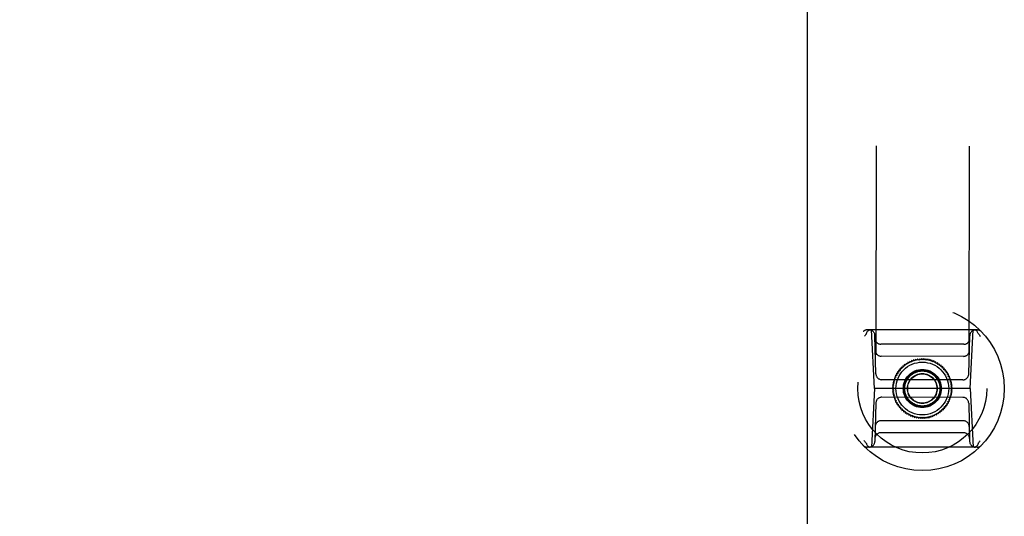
# Model space of a CAD drawing. Header units: inches. Extents: x 0 to 255, y -1 to 165.
# Tile 14 of 76: x 73.06 to 79.68, y 47.66 to 50.99. Entities that reach past the tile are written whole.
import ezdxf

# ---------------------------------------------------------------- set-up
doc = ezdxf.new("R2010")
doc.units = ezdxf.units.IN
doc.header["$LTSCALE"] = 14.034771
doc.header["$MEASUREMENT"] = 0
doc.linetypes.add('HIDDEN', pattern=[0.2, 0.1, -0.1])
doc.linetypes.add('PHANTOM', pattern=[0.8, 0.45, -0.05, 0.1, -0.05, 0.1, -0.05])
doc.layers.get('0').update_dxf_attribs({"linetype": 'CONTINUOUS'})
for name, color, linetype in [('02___PRT_ALL_AXES', 7, 'CONTINUOUS'), ('AVAILABLE_DOOR_SPACE', 7, 'CONTINUOUS'), ('DEFAULT_2', 8, 'HIDDEN'), ('DIMENSIONS', 7, 'CONTINUOUS')]:
    doc.layers.add(name, color=color, linetype=linetype)
doc.styles.get("Standard").update_dxf_attribs({"font": 'txt', "width": 0.8})
doc.dimstyles.new('DIMSTYLE_3', dxfattribs={"dimtxt": 1.170815, "dimasz": 1.501045, "dimexe": 0.09, "dimexo": 0.07, "dimgap": 0.039, "dimtad": 0, "dimtih": 1, "dimtoh": 1, "dimzin": 4, "dimdsep": 46, "dimtxsty": 'Standard', "dimblk": '_FILLED', "dimblk1": '_FILLED', "dimblk2": '_FILLED', "dimcen": 0.09, "dimadec": 0, "dimazin": 0, "dimtfac": 1, "dimtofl": 0, "dimtmove": 0, "dimatfit": 3, "dimldrblk": '_FILLED', "dimfxl": 0, "dimtolj": 1, "dimtzin": 4, "dimarcsym": 0})

# ---------------------------------------------------------------- blocks, each defined once
blk = doc.blocks.new('_FILLED')
at = {"color": 0, "linetype": 'ByBlock'}
blk.add_solid([(0, 0), (-1, 0.2), (-1, -0.2)], dxfattribs=at)
blk = doc.blocks.new('*D18')
at = {"layer": 'DIMENSIONS', "color": 2, "linetype": 'Continuous'}
for p, q in [((68.9991, 45.392), (68.9991, 48.3941)), ((68.9991, 44.267), (68.9991, 40.8167)), ((68.9991, 40.8167), (70.29, 40.8167))]:
    blk.add_line(p, q, dxfattribs=at)
at = {"layer": 'DIMENSIONS', "color": 2, "linetype": 'Continuous', "xscale": 1.5010450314, "yscale": 1.5010450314, "zscale": 1.5010450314}
for p, rotation in [((68.9991, 45.392), 270), ((68.9991, 44.267), 90)]:
    blk.add_blockref('_FILLED', p, dxfattribs=dict(at, rotation=rotation))
at = {"layer": 'DIMENSIONS', "color": 2, "linetype": 'Continuous', "insert": (70.8754, 41.4021), "char_height": 1.17082, "width": 3.746608, "attachment_point": 1, "line_spacing_factor": 0.9}
blk.add_mtext('1.13', dxfattribs=at)
blk = doc.blocks.new('*D19')
at = {"layer": 'DIMENSIONS', "color": 2, "linetype": 'Continuous'}
for p, q in [((68.9991, 123.642), (68.9991, 85.6878)), ((68.9991, 45.392), (68.9991, 81.59))]:
    blk.add_line(p, q, dxfattribs=at)
at = {"layer": 'DIMENSIONS', "color": 2, "linetype": 'Continuous', "xscale": 1.5010450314, "yscale": 1.5010450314, "zscale": 1.5010450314}
for p, rotation in [((68.9991, 123.642), 90), ((68.9991, 45.392), 270)]:
    blk.add_blockref('_FILLED', p, dxfattribs=dict(at, rotation=rotation))
at = {"layer": 'DIMENSIONS', "color": 2, "linetype": 'Continuous', "insert": (68.9991, 85.1024), "char_height": 1.17082, "width": 4.68326, "attachment_point": 2, "line_spacing_factor": 0.9}
blk.add_mtext('78.25\\Ptyp.', dxfattribs=at)

msp = doc.modelspace()

# ---------------------------------------------------------------- linework, layer by layer
at = {"layer": '02___PRT_ALL_AXES', "color": 8, "linetype": 'HIDDEN'}
for p, q in [((78.8577, 83.8302), (78.8124, 45.3302)), ((79.4827, 83.8294), (79.4374, 45.3295))]:
    msp.add_line(p, q, dxfattribs=at)
at = {"layer": 'AVAILABLE_DOOR_SPACE', "color": 4, "linetype": 'PHANTOM'}
msp.add_line((78.3576, 45.392), (78.3576, 77.816), dxfattribs=at)
at = {"layer": 'DEFAULT_2', "color": 8, "linetype": 'HIDDEN'}
for p, q in [((79.4985, 48.9106), (78.7598, 48.9115)), ((78.8078, 48.5177), (78.7876, 48.9114)), ((79.4495, 48.517), (79.4706, 48.9106)), ((78.8169, 48.6151), (78.8105, 48.8731)), ((79.4406, 48.6144), (79.4477, 48.8723)), ((79.4077, 48.8142), (78.8503, 48.8149)), ((79.4055, 48.7335), (78.8523, 48.7342)), ((79.0837, 48.7133), (79.079, 48.7036)), ((79.0921, 48.7067), (79.0837, 48.7133)), ((79.0974, 48.716), (79.0921, 48.7067)), ((79.1054, 48.7087), (79.0974, 48.716)), ((79.1114, 48.7177), (79.1054, 48.7087)), ((79.1188, 48.7099), (79.1114, 48.7177)), ((79.1254, 48.7184), (79.1188, 48.7099)), ((79.1323, 48.7101), (79.1254, 48.7184)), ((79.1394, 48.7182), (79.1323, 48.7101)), ((79.1457, 48.7094), (79.1394, 48.7182)), ((79.1534, 48.7169), (79.1457, 48.7094)), ((79.1591, 48.7077), (79.1534, 48.7169)), ((79.1673, 48.7147), (79.1591, 48.7077)), ((79.1723, 48.7052), (79.1673, 48.7147)), ((79.1809, 48.7115), (79.1723, 48.7052)), ((79.1853, 48.7017), (79.1809, 48.7115)), ((78.9878, 48.649), (78.977, 48.6495)), ((78.977, 48.6495), (78.979, 48.6389)), ((78.9973, 48.6585), (78.9866, 48.6597)), ((78.9866, 48.6597), (78.9878, 48.649)), ((79.0075, 48.6673), (78.9969, 48.6693)), ((78.9969, 48.6693), (78.9973, 48.6585)), ((79.0078, 48.6781), (79.0075, 48.6673)), ((79.0183, 48.6754), (79.0078, 48.6781)), ((79.0193, 48.6861), (79.0183, 48.6754)), ((79.0295, 48.6827), (79.0193, 48.6861)), ((79.0314, 48.6933), (79.0295, 48.6827)), ((79.0413, 48.6892), (79.0314, 48.6933)), ((79.0439, 48.6997), (79.0413, 48.6892)), ((79.0535, 48.6949), (79.0439, 48.6997)), ((79.0568, 48.7052), (79.0535, 48.6949)), ((79.0661, 48.6997), (79.0568, 48.7052)), ((79.0701, 48.7097), (79.0661, 48.6997)), ((79.079, 48.7036), (79.0701, 48.7097)), ((79.1944, 48.7074), (79.1853, 48.7017)), ((79.198, 48.6973), (79.1944, 48.7074)), ((79.2075, 48.7024), (79.198, 48.6973)), ((79.2104, 48.692), (79.2075, 48.7024)), ((79.2202, 48.6964), (79.2104, 48.692)), ((79.2223, 48.6859), (79.2202, 48.6964)), ((79.2324, 48.6896), (79.2223, 48.6859)), ((79.2339, 48.6789), (79.2324, 48.6896)), ((79.2442, 48.6819), (79.2339, 48.6789)), ((79.2449, 48.6712), (79.2442, 48.6819)), ((79.2554, 48.6735), (79.2449, 48.6712)), ((79.2554, 48.6627), (79.2554, 48.6735)), ((79.266, 48.6643), (79.2554, 48.6627)), ((79.2652, 48.6535), (79.266, 48.6643)), ((79.2759, 48.6543), (79.2652, 48.6535)), ((79.2743, 48.6437), (79.2759, 48.6543)), ((78.9464, 48.5803), (78.9364, 48.5764)), ((78.9513, 48.5929), (78.941, 48.5896)), ((78.941, 48.5896), (78.9464, 48.5803)), ((78.957, 48.6051), (78.9465, 48.6025)), ((78.9465, 48.6025), (78.9513, 48.5929)), ((78.9635, 48.6168), (78.9529, 48.615)), ((78.9529, 48.615), (78.957, 48.6051)), ((78.9708, 48.6281), (78.9601, 48.6271)), ((78.9601, 48.6271), (78.9635, 48.6168)), ((78.979, 48.6389), (78.9682, 48.6386)), ((78.9682, 48.6386), (78.9708, 48.6281)), ((79.2851, 48.6437), (79.2743, 48.6437)), ((79.2828, 48.6332), (79.2851, 48.6437)), ((79.2935, 48.6325), (79.2828, 48.6332)), ((79.2905, 48.6222), (79.2935, 48.6325)), ((79.3012, 48.6207), (79.2905, 48.6222)), ((79.2974, 48.6106), (79.3012, 48.6207)), ((79.308, 48.6084), (79.2974, 48.6106)), ((79.3035, 48.5986), (79.308, 48.6084)), ((79.3139, 48.5957), (79.3035, 48.5986)), ((79.3088, 48.5862), (79.3139, 48.5957)), ((79.3189, 48.5826), (79.3088, 48.5862)), ((79.3131, 48.5735), (79.3189, 48.5826)), ((78.8078, 48.5177), (78.7867, 48.124)), ((79.4495, 48.517), (78.8078, 48.5177)), ((79.4012, 48.5761), (78.8563, 48.5767)), ((78.9361, 48.5276), (78.9276, 48.5211)), ((78.9276, 48.5211), (78.9359, 48.5142)), ((78.9359, 48.5142), (78.9278, 48.507)), ((78.9373, 48.5411), (78.9283, 48.5351)), ((78.9283, 48.5351), (78.9361, 48.5276)), ((78.9394, 48.5543), (78.9301, 48.549)), ((78.9301, 48.549), (78.9373, 48.5411)), ((78.9425, 48.5675), (78.9328, 48.5628)), ((78.9328, 48.5628), (78.9394, 48.5543)), ((78.9364, 48.5764), (78.9425, 48.5675)), ((79.323, 48.5692), (79.3131, 48.5735)), ((79.3166, 48.5605), (79.323, 48.5692)), ((79.3261, 48.5555), (79.3166, 48.5605)), ((79.3192, 48.5473), (79.3261, 48.5555)), ((79.3283, 48.5416), (79.3192, 48.5473)), ((79.3208, 48.5339), (79.3283, 48.5416)), ((79.3295, 48.5276), (79.3208, 48.5339)), ((79.3212, 48.507), (79.3297, 48.5136)), ((79.3215, 48.5205), (79.3295, 48.5276)), ((79.3297, 48.5136), (79.3215, 48.5205)), ((79.4495, 48.517), (79.4697, 48.1232)), ((79.4011, 48.458), (78.8561, 48.4586)), ((78.9278, 48.507), (78.9366, 48.5008)), ((78.9366, 48.5008), (78.929, 48.4931)), ((78.929, 48.4931), (78.9382, 48.4874)), ((78.9382, 48.4874), (78.9312, 48.4792)), ((78.9312, 48.4792), (78.9407, 48.4742)), ((78.9407, 48.4742), (78.9343, 48.4655)), ((78.9343, 48.4655), (78.9442, 48.4612)), ((78.9442, 48.4612), (78.9384, 48.4521)), ((78.9384, 48.4521), (78.9486, 48.4484)), ((78.9486, 48.4484), (78.9434, 48.439)), ((79.3109, 48.4543), (79.3209, 48.4583)), ((79.3163, 48.445), (79.3109, 48.4543)), ((79.3149, 48.4672), (79.3246, 48.4719)), ((79.3209, 48.4583), (79.3149, 48.4672)), ((79.3179, 48.4803), (79.3273, 48.4856)), ((79.3246, 48.4719), (79.3179, 48.4803)), ((79.32, 48.4936), (79.329, 48.4996)), ((79.3273, 48.4856), (79.32, 48.4936)), ((79.329, 48.4996), (79.3212, 48.507)), ((78.8167, 48.4203), (78.8097, 48.1623)), ((78.9434, 48.439), (78.9538, 48.436)), ((78.9538, 48.436), (78.9494, 48.4262)), ((78.9494, 48.4262), (78.9599, 48.424)), ((78.9599, 48.424), (78.9562, 48.414)), ((78.9562, 48.414), (78.9668, 48.4125)), ((78.9668, 48.4125), (78.9638, 48.4022)), ((78.9638, 48.4022), (78.9745, 48.4015)), ((78.9745, 48.4015), (78.9722, 48.391)), ((78.9722, 48.391), (78.983, 48.391)), ((78.983, 48.391), (78.9814, 48.3803)), ((78.9814, 48.3803), (78.9922, 48.3811)), ((78.9922, 48.3811), (78.9913, 48.3704)), ((79.2695, 48.3857), (79.2803, 48.3852)), ((79.2707, 48.375), (79.2695, 48.3857)), ((79.2784, 48.3958), (79.2891, 48.3961)), ((79.2803, 48.3852), (79.2784, 48.3958)), ((79.2865, 48.4065), (79.2972, 48.4076)), ((79.2891, 48.3961), (79.2865, 48.4065)), ((79.2938, 48.4178), (79.3044, 48.4196)), ((79.2972, 48.4076), (79.2938, 48.4178)), ((79.3004, 48.4296), (79.3108, 48.4321)), ((79.3044, 48.4196), (79.3004, 48.4296)), ((79.3061, 48.4418), (79.3163, 48.445)), ((79.3108, 48.4321), (79.3061, 48.4418)), ((79.4404, 48.4196), (79.4468, 48.1616)), ((78.9913, 48.3704), (79.002, 48.3719)), ((79.002, 48.3719), (79.0019, 48.3612)), ((79.0019, 48.3612), (79.0124, 48.3635)), ((79.0124, 48.3635), (79.0131, 48.3527)), ((79.0131, 48.3527), (79.0235, 48.3557)), ((79.0235, 48.3557), (79.0249, 48.3451)), ((79.0249, 48.3451), (79.035, 48.3488)), ((79.035, 48.3488), (79.0372, 48.3382)), ((79.0372, 48.3382), (79.047, 48.3427)), ((79.047, 48.3427), (79.0499, 48.3323)), ((79.0499, 48.3323), (79.0594, 48.3374)), ((79.0594, 48.3374), (79.063, 48.3273)), ((79.063, 48.3273), (79.0721, 48.333)), ((79.0721, 48.333), (79.0764, 48.3231)), ((79.0764, 48.3231), (79.0851, 48.3295)), ((79.0851, 48.3295), (79.0901, 48.32)), ((79.0901, 48.32), (79.0983, 48.3269)), ((79.0983, 48.3269), (79.1039, 48.3177)), ((79.1039, 48.3177), (79.1116, 48.3253)), ((79.1116, 48.3253), (79.1179, 48.3165)), ((79.1179, 48.3165), (79.1251, 48.3245)), ((79.1251, 48.3245), (79.1319, 48.3162)), ((79.1319, 48.3162), (79.1385, 48.3248)), ((79.1385, 48.3248), (79.146, 48.317)), ((79.146, 48.317), (79.1519, 48.3259)), ((79.1519, 48.3259), (79.1599, 48.3187)), ((79.1599, 48.3187), (79.1652, 48.328)), ((79.1652, 48.328), (79.1737, 48.3213)), ((79.1737, 48.3213), (79.1784, 48.331)), ((79.1784, 48.331), (79.1872, 48.3249)), ((79.1872, 48.3249), (79.1912, 48.3349)), ((79.1912, 48.3349), (79.2005, 48.3295)), ((79.2005, 48.3295), (79.2038, 48.3397)), ((79.2038, 48.3397), (79.2134, 48.335)), ((79.2134, 48.335), (79.216, 48.3454)), ((79.216, 48.3454), (79.226, 48.3413)), ((79.226, 48.3413), (79.2278, 48.3519)), ((79.2278, 48.3519), (79.238, 48.3485)), ((79.238, 48.3485), (79.2391, 48.3592)), ((79.2391, 48.3592), (79.2495, 48.3566)), ((79.2495, 48.3566), (79.2498, 48.3673)), ((79.2498, 48.3673), (79.2604, 48.3654)), ((79.26, 48.3762), (79.2707, 48.375)), ((79.2604, 48.3654), (79.26, 48.3762)), ((79.405, 48.3005), (78.8518, 48.3011)), ((79.407, 48.2198), (78.8496, 48.2204)), ((79.4975, 48.1232), (78.7589, 48.1241))]:
    msp.add_line(p, q, dxfattribs=at)
for points in [[(78.7535, 48.8879), (78.7553, 48.8929), (78.7577, 48.8975), (78.7605, 48.9016), (78.7637, 48.905), (78.7672, 48.9078), (78.7709, 48.9098), (78.7749, 48.911), (78.7789, 48.9114)], [(79.5047, 48.887), (79.5029, 48.892), (79.5005, 48.8967), (79.4977, 48.9007), (79.4945, 48.9042), (79.491, 48.9069), (79.4873, 48.909), (79.4834, 48.9102), (79.4794, 48.9106)], [(78.7524, 48.8859), (78.7503, 48.883), (78.7481, 48.8801), (78.746, 48.8771), (78.7438, 48.8742), (78.7417, 48.8712), (78.7396, 48.8682)], [(78.7524, 48.8859), (78.7526, 48.8862), (78.7529, 48.8865), (78.753, 48.8868), (78.7532, 48.8872), (78.7534, 48.8875), (78.7535, 48.8879)], [(79.5058, 48.885), (79.5055, 48.8853), (79.5053, 48.8856), (79.5052, 48.886), (79.505, 48.8863), (79.5048, 48.8867), (79.5047, 48.887)], [(79.5058, 48.885), (79.5079, 48.8821), (79.5101, 48.8792), (79.5122, 48.8762), (79.5143, 48.8733), (79.5164, 48.8703), (79.5185, 48.8673)], [(78.7516, 48.1497), (78.7494, 48.1526), (78.7472, 48.1555), (78.7451, 48.1584), (78.743, 48.1614), (78.7409, 48.1643), (78.7388, 48.1673)], [(78.7516, 48.1497), (78.7518, 48.1494), (78.752, 48.149), (78.7522, 48.1487), (78.7523, 48.1484), (78.7525, 48.148), (78.7526, 48.1477)], [(78.7526, 48.1477), (78.7545, 48.1426), (78.7568, 48.138), (78.7596, 48.1339), (78.7628, 48.1305), (78.7663, 48.1277), (78.77, 48.1257), (78.774, 48.1245), (78.7779, 48.124)], [(79.5039, 48.1468), (79.502, 48.1418), (79.4996, 48.1371), (79.4968, 48.1331), (79.4936, 48.1296), (79.4901, 48.1269), (79.4864, 48.1249), (79.4825, 48.1236), (79.4785, 48.1232)], [(79.5049, 48.1488), (79.5047, 48.1485), (79.5045, 48.1482), (79.5043, 48.1478), (79.5041, 48.1475), (79.504, 48.1471), (79.5039, 48.1468)], [(79.5049, 48.1488), (79.5071, 48.1517), (79.5092, 48.1546), (79.5114, 48.1575), (79.5135, 48.1605), (79.5156, 48.1634), (79.5177, 48.1664)]]:
    msp.add_lwpolyline(points, dxfattribs=at)
for radius in [0.5512, 0.4331, 0.1969, 0.1772, 0.128, 0.125, 0.1179, 0.1004, 0.0984]:
    msp.add_circle((79.1287, 48.5173), radius, dxfattribs=at)
for centre, start, end in [((78.7598, 48.8721), 89.93268, 136.11962), ((78.7711, 48.8721), 1.43268, 89.93268), ((79.487, 48.8712), 89.93268, 178.43268), ((79.4984, 48.8712), 43.74574, 89.93268), ((78.8503, 48.8543), 181.43268, 269.93268), ((79.4078, 48.8536), 269.93268, 358.43268), ((78.8524, 48.7736), 181.43268, 269.93268), ((79.4056, 48.7729), 269.93268, 358.43268), ((78.8563, 48.6161), 181.43268, 269.93268), ((79.4013, 48.6154), 269.93268, 358.43268), ((78.8561, 48.4192), 89.93268, 178.43268), ((79.401, 48.4186), 1.43268, 89.93268), ((78.8518, 48.2618), 89.93268, 178.43268), ((79.405, 48.2611), 1.43268, 89.93268), ((78.8495, 48.181), 89.93268, 178.43268), ((79.407, 48.1804), 1.43268, 89.93268), ((78.7589, 48.1634), 223.74574, 269.93268), ((78.7703, 48.1634), 269.93268, 358.43268), ((79.4862, 48.1626), 181.43268, 269.93268), ((79.4976, 48.1626), 269.93268, 316.11962)]:
    msp.add_arc(centre, 0.0394, start, end, dxfattribs=at)

# ---------------------------------------------------------------- dimensions: what is measured, and where the dimension line sits
at = {"layer": 'DIMENSIONS', "color": 2, "linetype": 'Continuous'}
dim = msp.add_linear_dim(base=(68.9991, 45.392), p1=(78.3576, 123.642), p2=(78.3576, 45.392), angle=270, text='<>\\Ptyp.', dimstyle='DIMSTYLE_3', dxfattribs=at)
dim.commit()
dim.dimension.update_dxf_attribs({"geometry": '*D19', "text_midpoint": (68.9991, 83.6389), "dimtype": 160})
dim = msp.add_linear_dim(base=(68.9990813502, 44.2670264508), p1=(78.3576415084, 45.3920264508), p2=(59.1901415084, 44.2670264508), angle=270, dimstyle='DIMSTYLE_3', dxfattribs=at)
dim.commit()
dim.dimension.update_dxf_attribs({"geometry": '*D18', "text_midpoint": (72.7486918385, 40.8167016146), "dimtype": 160})

doc.saveas('drawing.dxf')
